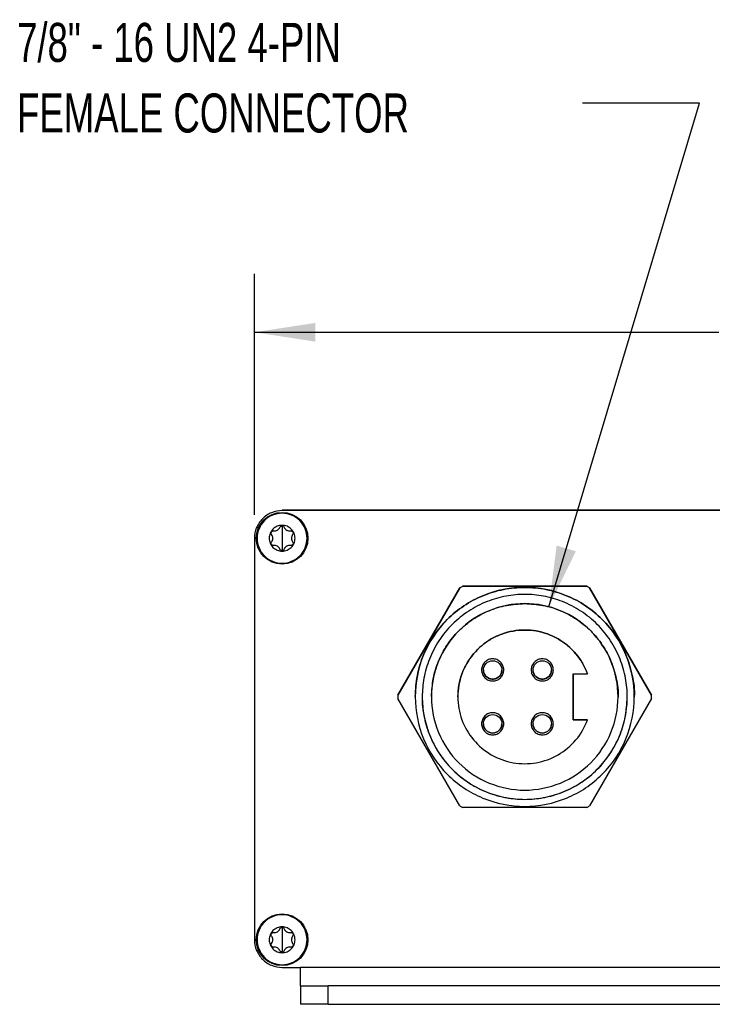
# Model space of a CAD drawing. Header units: millimetres. Extents: x 13 to 546, y 13 to 419.
# Tile 7 of 14: x 307 to 382, y 145 to 252. Entities that reach past the tile are written whole.
import ezdxf

# ---------------------------------------------------------------- set-up
doc = ezdxf.new("R2010")
doc.units = ezdxf.units.MM
doc.header["$LTSCALE"] = 2
doc.layers.add('DIMENSIONS', color=140, linetype='Continuous', lineweight=25)
doc.layers.add('TEXT', color=140, linetype='Continuous', lineweight=25)
doc.styles.add('SLDTEXTSTYLE0', font='TXT', dxfattribs={"width": 0.7})
doc.dimstyles.new('SLDDIMSTYLE0', dxfattribs={"dimtxt": 4.316016, "dimasz": 6.604, "dimexe": 0, "dimexo": 0.0625, "dimgap": 1.079004, "dimtad": 0, "dimtih": 1, "dimtoh": 1, "dimrnd": 1e-09, "dimzin": 4, "dimdsep": 46, "dimtxsty": 'SLDTEXTSTYLE0', "dimsah": 1, "dimcen": 0.09, "dimadec": 0, "dimazin": 1, "dimtfac": 1, "dimtofl": 0, "dimtmove": 0, "dimatfit": 3, "dimfxl": 0, "dimfrac": 2, "dimtolj": 1, "dimtzin": 12, "dimarcsym": 0})
doc.dimstyles.new('SLDDIMSTYLE1', dxfattribs={"dimtxt": 0.18, "dimasz": 6.604, "dimexe": 0, "dimexo": 0.0625, "dimgap": 0, "dimtad": 0, "dimtih": 1, "dimtoh": 1, "dimdec": 0, "dimrnd": 1e-09, "dimzin": 0, "dimdsep": 46, "dimtxsty": 'Standard', "dimsah": 1, "dimcen": 0.09, "dimadec": 0, "dimazin": 0, "dimtfac": 6.604, "dimtdec": 0, "dimtofl": 0, "dimtmove": 0, "dimatfit": 3, "dimfxl": 0, "dimfrac": 2, "dimtolj": 1, "dimtzin": 0, "dimarcsym": 0})

# ---------------------------------------------------------------- blocks, each defined once
blk = doc.blocks.new('_D')
at = {"layer": 'DIMENSIONS'}
for p, q in [((332.33, 198.23), (332.33, 224.38)), ((443.35, 201.23), (443.35, 224.38)), ((332.33, 218.03), (382.68, 218.03)), ((388.53, 218.03), (387.08, 218.03)), ((387.08, 218.03), (387.08, 211.17)), ((401.36, 218.03), (402.81, 218.03)), ((402.81, 218.03), (402.81, 211.17)), ((443.35, 218.03), (407.2, 218.03)), ((387.08, 211.17), (388.53, 211.17)), ((402.81, 211.17), (401.36, 211.17))]:
    blk.add_line(p, q, dxfattribs=at)
for points in [[(332.33, 218.03), (338.94, 217.01), (338.94, 219.04)], [(443.35, 218.03), (436.75, 219.04), (436.75, 217.01)]]:
    blk.add_solid(points, dxfattribs=at)
at = {"layer": 'DIMENSIONS', "char_height": 4.233, "attachment_point": 1, "style": 'SLDTEXTSTYLE0'}
for s, insert in [('111.0', (386.74, 224.45)), ('4.37', (388.53, 216.62))]:
    blk.add_mtext(s, dxfattribs=dict(at, insert=insert))
blk = doc.blocks.new('SW_NOTE_0_7')
at = {"layer": 'TEXT', "color": 0, "char_height": 4.2333, "attachment_point": 1, "style": 'SLDTEXTSTYLE0'}
for s, insert in [('7/8" - 16 UN2 4-PIN', (-61.3, 8.71)), ('FEMALE CONNECTOR', (-61.3, 1.06))]:
    blk.add_mtext(s, dxfattribs=dict(at, insert=insert))

msp = doc.modelspace()

# ---------------------------------------------------------------- linework, layer by layer
for p, q in [((439.354, 198.73), (335.334, 198.73)), ((439.354, 198.691), (335.334, 198.691)), ((335.334, 197.028), (335.334, 195.691)), ((332.334, 195.691), (332.334, 152.151)), ((335.334, 195.691), (335.334, 194.353)), ((347.895, 178.677), (354.608, 190.304)), ((354.608, 190.304), (347.895, 178.677)), ((354.608, 190.304), (354.608, 190.304)), ((354.931, 190.491), (368.356, 190.491)), ((354.931, 190.491), (354.931, 190.491)), ((368.356, 190.491), (354.931, 190.491)), ((368.356, 190.491), (368.356, 190.491)), ((368.679, 190.304), (375.392, 178.677)), ((368.679, 190.304), (368.679, 190.304)), ((375.392, 178.677), (368.679, 190.304)), ((366.894, 180.991), (368.449, 180.991)), ((366.894, 175.991), (366.894, 180.991)), ((366.894, 180.991), (366.894, 175.991)), ((368.449, 180.991), (368.449, 180.991)), ((347.894, 178.524), (347.894, 178.524)), ((347.895, 178.677), (347.895, 178.677)), ((347.895, 178.677), (347.895, 178.524)), ((349.771, 178.519), (349.771, 178.519)), ((351.531, 178.515), (351.531, 178.515)), ((354.394, 178.508), (354.394, 178.508)), ((371.756, 178.466), (371.756, 178.466)), ((373.516, 178.462), (373.516, 178.462)), ((375.392, 178.677), (375.392, 178.677)), ((375.392, 178.457), (375.392, 178.677)), ((375.393, 178.457), (375.393, 178.457)), ((354.608, 166.677), (347.895, 178.304)), ((375.392, 178.304), (368.679, 166.677)), ((368.449, 175.991), (366.894, 175.991)), ((366.894, 175.991), (366.894, 175.991)), ((366.894, 175.991), (368.449, 175.991)), ((368.449, 175.991), (368.449, 175.991)), ((368.356, 166.491), (354.931, 166.491)), ((335.334, 153.488), (335.334, 152.151)), ((335.334, 152.151), (335.334, 150.813)), ((335.334, 149.151), (337.334, 149.151)), ((434.134, 149.151), (337.334, 149.151)), ((337.334, 147.151), (337.334, 145.151)), ((340.334, 145.151), (340.334, 147.151)), ((431.134, 147.151), (340.334, 147.151)), ((340.334, 145.151), (431.134, 145.151))]:
    msp.add_line(p, q)
for centre, radius in [((335.334, 195.691), 2.8), ((358.164, 181.411), 1), ((363.544, 181.411), 1), ((358.164, 175.571), 1), ((363.544, 175.571), 1), ((335.334, 152.151), 2.8)]:
    msp.add_circle(centre, radius)
for points, knots in [([(335.334, 198.691), (334.941, 198.691), (334.548, 198.613), (333.823, 198.312), (333.49, 198.09), (332.935, 197.534), (332.712, 197.201), (332.412, 196.476), (332.334, 196.083), (332.334, 195.691)], [0, 0, 0, 0, 0.25, 0.25, 0.5, 0.5, 0.75, 0.75, 1, 1, 1, 1]), ([(332.625, 195.691), (332.625, 196.409), (332.911, 197.098), (333.926, 198.114), (334.615, 198.399), (336.052, 198.399), (336.741, 198.114), (337.756, 197.098), (338.042, 196.409), (338.042, 194.972), (337.756, 194.283), (336.741, 193.268), (336.052, 192.982), (334.615, 192.982), (333.926, 193.268), (332.911, 194.283), (332.625, 194.972), (332.625, 195.691)], [0, 0, 0, 0, 0.125, 0.125, 0.25, 0.25, 0.375, 0.375, 0.5, 0.5, 0.625, 0.625, 0.75, 0.75, 0.875, 0.875, 1, 1, 1, 1]), ([(333.934, 195.691), (333.934, 195.874), (334.007, 196.241), (334.319, 196.707), (334.785, 197.018), (335.335, 197.127), (335.885, 197.017), (336.35, 196.705), (336.661, 196.239), (336.77, 195.69), (336.66, 195.14), (336.349, 194.674), (335.959, 194.415), (335.608, 194.309), (335.333, 194.281), (335.058, 194.309), (334.707, 194.415), (334.318, 194.675), (334.007, 195.141), (333.934, 195.507), (333.934, 195.691)], [0, 0, 0, 0, 0.0626323, 0.1250505, 0.1875019, 0.2500104, 0.3124934, 0.3749275, 0.4373395, 0.4997556, 0.5622023, 0.6247058, 0.6871956, 0.7184749, 0.7499355, 0.7813013, 0.8126464, 0.8750609, 0.937503, 1, 1, 1, 1]), ([(334.194, 196.082), (334.164, 196.121), (334.146, 196.169), (334.139, 196.267), (334.151, 196.317), (334.2, 196.402), (334.237, 196.437), (334.325, 196.48), (334.376, 196.489), (334.424, 196.482)], [0, 0, 0, 0, 0.25, 0.25, 0.5, 0.5, 0.75, 0.75, 1, 1, 1, 1]), ([(334.424, 196.482), (334.563, 196.464), (334.708, 196.493), (334.951, 196.633), (335.049, 196.744), (335.102, 196.874)], [0, 0, 0, 0, 0.5, 0.5, 1, 1, 1, 1]), ([(335.102, 196.874), (335.121, 196.919), (335.154, 196.959), (335.235, 197.013), (335.284, 197.028), (335.383, 197.028), (335.432, 197.013), (335.513, 196.959), (335.546, 196.919), (335.564, 196.874)], [0, 0, 0, 0, 0.25, 0.25, 0.5, 0.5, 0.75, 0.75, 1, 1, 1, 1]), ([(335.564, 196.874), (335.618, 196.744), (335.716, 196.633), (335.959, 196.493), (336.103, 196.464), (336.243, 196.482)], [0, 0, 0, 0, 0.5, 0.5, 1, 1, 1, 1]), ([(336.243, 196.482), (336.291, 196.489), (336.342, 196.48), (336.43, 196.437), (336.467, 196.402), (336.516, 196.317), (336.528, 196.267), (336.522, 196.169), (336.504, 196.121), (336.474, 196.082)], [0, 0, 0, 0, 0.25, 0.25, 0.5, 0.5, 0.75, 0.75, 1, 1, 1, 1]), ([(334.193, 195.299), (334.279, 195.41), (334.326, 195.55), (334.326, 195.831), (334.279, 195.971), (334.194, 196.082)], [0, 0, 0, 0, 0.5, 0.5, 1, 1, 1, 1]), ([(336.474, 196.082), (336.388, 195.971), (336.341, 195.831), (336.341, 195.55), (336.388, 195.411), (336.474, 195.299)], [0, 0, 0, 0, 0.5, 0.5, 1, 1, 1, 1]), ([(334.425, 194.899), (334.376, 194.893), (334.325, 194.901), (334.237, 194.944), (334.2, 194.979), (334.151, 195.064), (334.139, 195.114), (334.145, 195.212), (334.163, 195.26), (334.193, 195.299)], [0, 0, 0, 0, 0.25, 0.25, 0.5, 0.5, 0.75, 0.75, 1, 1, 1, 1]), ([(335.103, 194.507), (335.049, 194.637), (334.951, 194.748), (334.709, 194.888), (334.564, 194.917), (334.425, 194.899)], [0, 0, 0, 0, 0.5, 0.5, 1, 1, 1, 1]), ([(335.565, 194.508), (335.546, 194.462), (335.513, 194.423), (335.432, 194.368), (335.383, 194.353), (335.285, 194.353), (335.235, 194.368), (335.154, 194.423), (335.121, 194.462), (335.103, 194.507)], [0, 0, 0, 0, 0.25, 0.25, 0.5, 0.5, 0.75, 0.75, 1, 1, 1, 1]), ([(336.243, 194.899), (336.104, 194.917), (335.959, 194.889), (335.716, 194.748), (335.618, 194.637), (335.565, 194.508)], [0, 0, 0, 0, 0.5, 0.5, 1, 1, 1, 1]), ([(336.474, 195.299), (336.503, 195.26), (336.522, 195.212), (336.528, 195.114), (336.516, 195.065), (336.467, 194.979), (336.43, 194.944), (336.342, 194.901), (336.291, 194.893), (336.243, 194.899)], [0, 0, 0, 0, 0.25, 0.25, 0.5, 0.5, 0.75, 0.75, 1, 1, 1, 1]), ([(361.644, 166.618), (360.089, 166.618), (358.536, 166.927), (355.664, 168.116), (354.347, 168.996), (352.149, 171.194), (351.269, 172.511), (350.08, 175.383), (349.771, 176.936), (349.771, 180.045), (350.08, 181.598), (351.269, 184.47), (352.149, 185.787), (354.347, 187.985), (355.664, 188.865), (358.536, 190.055), (360.089, 190.364), (363.198, 190.364), (364.751, 190.055), (367.623, 188.865), (368.94, 187.985), (371.138, 185.787), (372.018, 184.47), (373.207, 181.598), (373.517, 180.045), (373.517, 176.936), (373.207, 175.383), (372.018, 172.511), (371.138, 171.194), (368.94, 168.996), (367.623, 168.116), (364.751, 166.927), (363.198, 166.618), (361.644, 166.618)], [0, 0, 0, 0, 0.0625, 0.0625, 0.125, 0.125, 0.1875, 0.1875, 0.25, 0.25, 0.3125, 0.3125, 0.375, 0.375, 0.4375, 0.4375, 0.5, 0.5, 0.5625, 0.5625, 0.625, 0.625, 0.6875, 0.6875, 0.75, 0.75, 0.8125, 0.8125, 0.875, 0.875, 0.9375, 0.9375, 1, 1, 1, 1]), ([(349.773, 178.519), (349.817, 179.287), (349.905, 180.831), (350.609, 183.063), (351.706, 185.129), (353.194, 186.94), (355.005, 188.426), (357.071, 189.531), (359.312, 190.211), (361.644, 190.44), (363.975, 190.211), (366.216, 189.531), (368.282, 188.426), (370.094, 186.94), (371.577, 185.13), (372.693, 183.063), (373.329, 180.824), (373.592, 179.253), (373.515, 178.472), (373.514, 178.462)], [0, 0, 0, 0, 0.0617338, 0.1242338, 0.1867338, 0.2492338, 0.3117338, 0.3742338, 0.4367338, 0.4992338, 0.5617338, 0.6242338, 0.6867338, 0.7492338, 0.8117338, 0.8742338, 0.9367338, 0.9992338, 1, 1, 1, 1]), ([(361.644, 189.603), (362.321, 189.603), (363.717, 189.475), (365.789, 188.88), (367.78, 187.848), (369.557, 186.404), (371.001, 184.627), (372.033, 182.636), (372.628, 180.564), (372.818, 178.491), (372.628, 176.417), (372.033, 174.346), (371.001, 172.354), (369.557, 170.577), (367.78, 169.133), (365.789, 168.102), (363.717, 167.506), (361.644, 167.316), (359.57, 167.506), (357.499, 168.102), (355.507, 169.133), (353.73, 170.577), (352.286, 172.354), (351.254, 174.346), (350.659, 176.417), (350.469, 178.491), (350.659, 180.564), (351.254, 182.636), (352.286, 184.627), (353.73, 186.404), (355.507, 187.848), (357.499, 188.88), (359.57, 189.475), (360.966, 189.603), (361.644, 189.603)], [0, 0, 0, 0, 0.029129, 0.0600028, 0.0921602, 0.125, 0.1578398, 0.1899972, 0.220871, 0.25, 0.279129, 0.3100028, 0.3421602, 0.375, 0.4078398, 0.4399972, 0.470871, 0.5, 0.529129, 0.5600028, 0.5921602, 0.625, 0.6578398, 0.6899972, 0.720871, 0.75, 0.779129, 0.8100028, 0.8421602, 0.875, 0.9078398, 0.9399972, 0.970871, 1, 1, 1, 1]), ([(361.644, 188.603), (362.967, 188.603), (364.29, 188.34), (366.736, 187.327), (367.858, 186.577), (369.73, 184.705), (370.48, 183.583), (371.493, 181.137), (371.756, 179.814), (371.756, 177.167), (371.493, 175.844), (370.48, 173.398), (369.73, 172.276), (367.858, 170.404), (366.736, 169.654), (364.29, 168.641), (362.967, 168.378), (360.32, 168.378), (358.997, 168.641), (356.551, 169.654), (355.429, 170.404), (353.557, 172.276), (352.807, 173.398), (351.794, 175.844), (351.531, 177.167), (351.531, 179.814), (351.794, 181.137), (352.807, 183.583), (353.557, 184.705), (355.429, 186.577), (356.551, 187.327), (358.997, 188.34), (360.32, 188.603), (361.644, 188.603)], [0, 0, 0, 0, 0.0625, 0.0625, 0.125, 0.125, 0.1875, 0.1875, 0.25, 0.25, 0.3125, 0.3125, 0.375, 0.375, 0.4375, 0.4375, 0.5, 0.5, 0.5625, 0.5625, 0.625, 0.625, 0.6875, 0.6875, 0.75, 0.75, 0.8125, 0.8125, 0.875, 0.875, 0.9375, 0.9375, 1, 1, 1, 1]), ([(351.533, 178.515), (351.571, 179.168), (351.646, 180.484), (352.245, 182.385), (353.18, 184.145), (354.447, 185.687), (355.989, 186.954), (357.749, 187.889), (359.658, 188.49), (360.982, 188.565), (361.644, 188.603)], [0, 0, 0, 0, 0.1236571, 0.248849, 0.3740408, 0.4992326, 0.6244245, 0.7496163, 0.8748082, 1, 1, 1, 1]), ([(361.644, 188.603), (362.305, 188.565), (363.629, 188.49), (365.538, 187.889), (367.298, 186.954), (368.841, 185.687), (370.104, 184.145), (371.054, 182.385), (371.596, 180.478), (371.821, 179.14), (371.754, 178.474), (371.754, 178.466)], [0, 0, 0, 0, 0.1248087, 0.2496175, 0.3744262, 0.499235, 0.6240437, 0.7488525, 0.8736612, 0.99847, 1, 1, 1, 1]), ([(368.449, 180.991), (368.158, 181.781), (367.728, 182.521), (366.642, 183.809), (365.985, 184.358), (364.524, 185.197), (363.719, 185.488), (362.059, 185.777), (361.204, 185.776), (359.544, 185.481), (358.741, 185.187), (357.282, 184.343), (356.627, 183.792), (355.545, 182.501), (355.118, 181.76), (354.542, 180.176), (354.394, 179.333), (354.394, 177.648), (354.542, 176.805), (355.118, 175.221), (355.545, 174.48), (356.627, 173.189), (357.282, 172.638), (358.741, 171.794), (359.544, 171.5), (361.204, 171.205), (362.059, 171.204), (363.719, 171.493), (364.524, 171.784), (365.985, 172.623), (366.642, 173.172), (367.728, 174.46), (368.158, 175.2), (368.449, 175.991)], [0, 0, 0, 0, 0.0625, 0.0625, 0.125, 0.125, 0.1875, 0.1875, 0.25, 0.25, 0.3125, 0.3125, 0.375, 0.375, 0.4375, 0.4375, 0.5, 0.5, 0.5625, 0.5625, 0.625, 0.625, 0.6875, 0.6875, 0.75, 0.75, 0.8125, 0.8125, 0.875, 0.875, 0.9375, 0.9375, 1, 1, 1, 1]), ([(354.395, 178.508), (354.416, 178.923), (354.459, 179.76), (354.798, 180.98), (355.33, 182.13), (356.058, 183.17), (356.954, 184.068), (357.993, 184.797), (359.142, 185.335), (360.367, 185.665), (361.631, 185.777), (362.895, 185.669), (364.122, 185.343), (365.273, 184.809), (366.314, 184.084), (367.211, 183.188), (367.953, 182.155), (368.284, 181.379), (368.449, 180.991)], [0, 0, 0, 0, 0.0616898, 0.1242438, 0.1867978, 0.2493519, 0.3119059, 0.3744599, 0.4370139, 0.4995679, 0.5621219, 0.6246759, 0.6872299, 0.749784, 0.812338, 0.874892, 0.937446, 1, 1, 1, 1]), ([(358.164, 180.211), (358.013, 180.211), (357.699, 180.27), (357.291, 180.538), (357.023, 180.946), (356.935, 181.411), (357.023, 181.875), (357.291, 182.283), (357.699, 182.551), (358.164, 182.639), (358.628, 182.551), (359.036, 182.283), (359.304, 181.875), (359.392, 181.411), (359.304, 180.946), (359.036, 180.538), (358.628, 180.27), (358.314, 180.211), (358.164, 180.211)], [0, 0, 0, 0, 0.0600271, 0.125, 0.1899729, 0.25, 0.3100271, 0.375, 0.4399729, 0.5, 0.5600271, 0.625, 0.6899729, 0.75, 0.8100271, 0.875, 0.9399729, 1, 1, 1, 1]), ([(363.544, 180.211), (363.393, 180.211), (363.079, 180.27), (362.671, 180.538), (362.403, 180.946), (362.315, 181.411), (362.403, 181.875), (362.671, 182.283), (363.079, 182.551), (363.544, 182.639), (364.008, 182.551), (364.416, 182.283), (364.684, 181.875), (364.772, 181.411), (364.684, 180.946), (364.416, 180.538), (364.008, 180.27), (363.694, 180.211), (363.544, 180.211)], [0, 0, 0, 0, 0.06002712, 0.125, 0.18997288, 0.25, 0.31002712, 0.375, 0.43997288, 0.5, 0.56002712, 0.625, 0.68997288, 0.75, 0.81002712, 0.875, 0.93997288, 1, 1, 1, 1]), ([(357.164, 181.413), (357.164, 181.412), (357.138, 181.284), (357.227, 181.016), (357.435, 180.685), (357.772, 180.463), (358.163, 180.385), (358.557, 180.463), (358.887, 180.685), (359.118, 181.017), (359.148, 181.278), (359.163, 181.408)], [0, 0, 0, 0, 0.00075884, 0.12575884, 0.25075884, 0.37575884, 0.50075884, 0.62575884, 0.75075884, 0.87575884, 1, 1, 1, 1]), ([(362.544, 181.413), (362.544, 181.412), (362.518, 181.284), (362.607, 181.016), (362.815, 180.685), (363.152, 180.463), (363.543, 180.385), (363.937, 180.463), (364.267, 180.685), (364.498, 181.017), (364.528, 181.278), (364.543, 181.408)], [0, 0, 0, 0, 0.00075884, 0.12575884, 0.25075884, 0.37575884, 0.50075884, 0.62575884, 0.75075884, 0.87575884, 1, 1, 1, 1]), ([(350.534, 178.517), (350.533, 178.508), (350.46, 177.777), (350.707, 176.307), (351.302, 174.211), (352.347, 172.277), (353.735, 170.582), (355.43, 169.191), (357.363, 168.158), (359.462, 167.521), (361.644, 167.306), (363.825, 167.521), (365.923, 168.158), (367.857, 169.191), (369.552, 170.582), (370.944, 172.277), (371.971, 174.211), (372.63, 176.3), (372.712, 177.746), (372.753, 178.464)], [0, 0, 0, 0, 0.00076618, 0.06326618, 0.12576618, 0.18826618, 0.25076618, 0.31326618, 0.37576618, 0.43826618, 0.50076618, 0.56326618, 0.62576618, 0.68826618, 0.75076618, 0.81326618, 0.87576618, 0.93826618, 1, 1, 1, 1]), ([(358.164, 174.371), (358.013, 174.371), (357.699, 174.43), (357.291, 174.698), (357.023, 175.106), (356.935, 175.571), (357.023, 176.035), (357.291, 176.443), (357.699, 176.711), (358.164, 176.799), (358.628, 176.711), (359.036, 176.443), (359.304, 176.035), (359.392, 175.571), (359.304, 175.106), (359.036, 174.698), (358.628, 174.43), (358.314, 174.371), (358.164, 174.371)], [0, 0, 0, 0, 0.0600271, 0.125, 0.1899729, 0.25, 0.3100271, 0.375, 0.4399729, 0.5, 0.5600271, 0.625, 0.6899729, 0.75, 0.8100271, 0.875, 0.9399729, 1, 1, 1, 1]), ([(363.544, 174.371), (363.393, 174.371), (363.079, 174.43), (362.671, 174.698), (362.403, 175.106), (362.315, 175.571), (362.403, 176.035), (362.671, 176.443), (363.079, 176.711), (363.544, 176.799), (364.008, 176.711), (364.416, 176.443), (364.684, 176.035), (364.772, 175.571), (364.684, 175.106), (364.416, 174.698), (364.008, 174.43), (363.694, 174.371), (363.544, 174.371)], [0, 0, 0, 0, 0.0600271, 0.125, 0.1899729, 0.25, 0.3100271, 0.375, 0.4399729, 0.5, 0.5600271, 0.625, 0.6899729, 0.75, 0.8100271, 0.875, 0.9399729, 1, 1, 1, 1]), ([(357.164, 175.573), (357.164, 175.572), (357.138, 175.444), (357.227, 175.176), (357.435, 174.845), (357.772, 174.623), (358.163, 174.545), (358.557, 174.623), (358.887, 174.845), (359.118, 175.177), (359.148, 175.438), (359.163, 175.568)], [0, 0, 0, 0, 0.0007588, 0.1257588, 0.2507588, 0.3757588, 0.5007588, 0.6257588, 0.7507588, 0.8757588, 1, 1, 1, 1]), ([(362.544, 175.573), (362.544, 175.572), (362.518, 175.444), (362.607, 175.176), (362.815, 174.845), (363.152, 174.623), (363.543, 174.545), (363.937, 174.623), (364.267, 174.845), (364.498, 175.177), (364.528, 175.438), (364.543, 175.568)], [0, 0, 0, 0, 0.00075884, 0.12575884, 0.25075884, 0.37575884, 0.50075884, 0.62575884, 0.75075884, 0.87575884, 1, 1, 1, 1]), ([(332.625, 152.151), (332.625, 152.869), (332.911, 153.558), (333.926, 154.574), (334.615, 154.859), (336.052, 154.859), (336.741, 154.574), (337.756, 153.558), (338.042, 152.869), (338.042, 151.432), (337.756, 150.743), (336.741, 149.728), (336.052, 149.442), (334.615, 149.442), (333.926, 149.728), (332.911, 150.743), (332.625, 151.432), (332.625, 152.151)], [0, 0, 0, 0, 0.125, 0.125, 0.25, 0.25, 0.375, 0.375, 0.5, 0.5, 0.625, 0.625, 0.75, 0.75, 0.875, 0.875, 1, 1, 1, 1]), ([(333.934, 152.151), (333.934, 152.334), (334.007, 152.701), (334.319, 153.167), (334.785, 153.478), (335.335, 153.587), (335.885, 153.477), (336.35, 153.165), (336.661, 152.699), (336.77, 152.15), (336.66, 151.6), (336.349, 151.134), (335.959, 150.875), (335.608, 150.769), (335.333, 150.741), (335.058, 150.769), (334.707, 150.875), (334.318, 151.135), (334.007, 151.601), (333.934, 151.967), (333.934, 152.151)], [0, 0, 0, 0, 0.0626323, 0.1250505, 0.1875019, 0.2500104, 0.3124934, 0.3749275, 0.4373395, 0.4997556, 0.5622023, 0.6247058, 0.6871956, 0.7184749, 0.7499355, 0.7813013, 0.8126464, 0.8750609, 0.937503, 1, 1, 1, 1]), ([(334.194, 152.542), (334.164, 152.581), (334.146, 152.629), (334.139, 152.727), (334.151, 152.777), (334.2, 152.862), (334.237, 152.897), (334.325, 152.94), (334.376, 152.949), (334.424, 152.942)], [0, 0, 0, 0, 0.25, 0.25, 0.5, 0.5, 0.75, 0.75, 1, 1, 1, 1]), ([(334.424, 152.942), (334.563, 152.924), (334.708, 152.953), (334.951, 153.093), (335.049, 153.204), (335.102, 153.334)], [0, 0, 0, 0, 0.5, 0.5, 1, 1, 1, 1]), ([(335.102, 153.334), (335.121, 153.379), (335.154, 153.419), (335.235, 153.473), (335.284, 153.488), (335.383, 153.488), (335.432, 153.473), (335.513, 153.419), (335.546, 153.379), (335.564, 153.334)], [0, 0, 0, 0, 0.25, 0.25, 0.5, 0.5, 0.75, 0.75, 1, 1, 1, 1]), ([(335.564, 153.334), (335.618, 153.204), (335.716, 153.093), (335.959, 152.953), (336.103, 152.924), (336.243, 152.942)], [0, 0, 0, 0, 0.5, 0.5, 1, 1, 1, 1]), ([(336.243, 152.942), (336.291, 152.949), (336.342, 152.94), (336.43, 152.897), (336.467, 152.862), (336.516, 152.777), (336.528, 152.727), (336.522, 152.629), (336.504, 152.581), (336.474, 152.542)], [0, 0, 0, 0, 0.25, 0.25, 0.5, 0.5, 0.75, 0.75, 1, 1, 1, 1]), ([(332.334, 152.151), (332.334, 151.758), (332.412, 151.365), (332.712, 150.64), (332.935, 150.307), (333.49, 149.752), (333.823, 149.529), (334.548, 149.229), (334.941, 149.151), (335.334, 149.151)], [0, 0, 0, 0, 0.25, 0.25, 0.5, 0.5, 0.75, 0.75, 1, 1, 1, 1]), ([(334.425, 151.359), (334.376, 151.353), (334.325, 151.361), (334.237, 151.404), (334.2, 151.439), (334.151, 151.524), (334.139, 151.574), (334.145, 151.672), (334.163, 151.72), (334.193, 151.759)], [0, 0, 0, 0, 0.25, 0.25, 0.5, 0.5, 0.75, 0.75, 1, 1, 1, 1]), ([(334.193, 151.759), (334.279, 151.87), (334.326, 152.01), (334.326, 152.291), (334.279, 152.431), (334.194, 152.542)], [0, 0, 0, 0, 0.5, 0.5, 1, 1, 1, 1]), ([(336.474, 151.759), (336.503, 151.72), (336.522, 151.672), (336.528, 151.574), (336.516, 151.525), (336.467, 151.439), (336.43, 151.404), (336.342, 151.361), (336.291, 151.353), (336.243, 151.359)], [0, 0, 0, 0, 0.25, 0.25, 0.5, 0.5, 0.75, 0.75, 1, 1, 1, 1]), ([(336.474, 152.542), (336.388, 152.431), (336.341, 152.291), (336.341, 152.01), (336.388, 151.871), (336.474, 151.759)], [0, 0, 0, 0, 0.5, 0.5, 1, 1, 1, 1]), ([(335.103, 150.967), (335.049, 151.097), (334.951, 151.208), (334.709, 151.348), (334.564, 151.377), (334.425, 151.359)], [0, 0, 0, 0, 0.5, 0.5, 1, 1, 1, 1]), ([(335.565, 150.968), (335.546, 150.922), (335.513, 150.883), (335.432, 150.828), (335.383, 150.813), (335.285, 150.813), (335.235, 150.828), (335.154, 150.883), (335.121, 150.922), (335.103, 150.967)], [0, 0, 0, 0, 0.25, 0.25, 0.5, 0.5, 0.75, 0.75, 1, 1, 1, 1]), ([(336.243, 151.359), (336.104, 151.377), (335.959, 151.349), (335.716, 151.208), (335.618, 151.097), (335.565, 150.968)], [0, 0, 0, 0, 0.5, 0.5, 1, 1, 1, 1]), ([(337.334, 147.151), (337.334, 147.151), (337.334, 147.203), (337.334, 147.403), (337.334, 147.551), (337.334, 147.922), (337.334, 148.143), (337.334, 148.627), (337.334, 148.889), (337.334, 149.151)], [0, 0, 0, 0, 0.25, 0.25, 0.5, 0.5, 0.75, 0.75, 1, 1, 1, 1]), ([(337.334, 147.151), (337.334, 147.151), (337.412, 147.151), (337.712, 147.151), (337.935, 147.151), (338.49, 147.151), (338.823, 147.151), (339.548, 147.151), (339.941, 147.151), (340.334, 147.151)], [0, 0, 0, 0, 0.25, 0.25, 0.5, 0.5, 0.75, 0.75, 1, 1, 1, 1]), ([(340.334, 145.151), (339.941, 145.151), (339.548, 145.151), (338.823, 145.151), (338.49, 145.151), (337.935, 145.151), (337.712, 145.151), (337.412, 145.151), (337.334, 145.151), (337.334, 145.151)], [0, 0, 0, 0, 0.25, 0.25, 0.5, 0.5, 0.75, 0.75, 1, 1, 1, 1])]:
    msp.add_open_spline(points, degree=3, knots=knots)
for points in [[(354.931, 190.491), (354.877, 190.46), (354.768, 190.399), (354.661, 190.336), (354.608, 190.304)], [(354.931, 190.491), (354.822, 190.43), (354.715, 190.368), (354.608, 190.304)], [(368.679, 190.304), (368.626, 190.336), (368.519, 190.399), (368.411, 190.46), (368.356, 190.491)], [(368.679, 190.304), (368.572, 190.368), (368.465, 190.43), (368.356, 190.491)], [(347.895, 178.677), (347.894, 178.615), (347.893, 178.491), (347.894, 178.366), (347.895, 178.304)], [(375.392, 178.304), (375.393, 178.366), (375.394, 178.491), (375.393, 178.615), (375.392, 178.677)], [(354.608, 166.677), (354.661, 166.645), (354.768, 166.582), (354.877, 166.521), (354.931, 166.491)], [(368.356, 166.491), (368.411, 166.521), (368.519, 166.582), (368.626, 166.645), (368.679, 166.677)]]:
    msp.add_open_spline(points, degree=3)

# ---------------------------------------------------------------- block references
at = {"layer": 'TEXT'}
msp.add_blockref('SW_NOTE_0_7', (367.899, 242.864), dxfattribs=at)

# ---------------------------------------------------------------- dimensions: what is measured, and where the dimension line sits
at = {"layer": 'DIMENSIONS'}
dim = msp.add_linear_dim(base=(443.354, 218.026), p1=(332.334, 195.691), p2=(443.354, 198.691), dimstyle='SLDDIMSTYLE0', dxfattribs=at)
dim.commit()
dim.dimension.update_dxf_attribs({"geometry": '_D', "text_midpoint": (394.944, 218.026), "dimtype": 160})

# ---------------------------------------------------------------- leaders
at = {"layer": 'TEXT'}
msp.add_leader([(364.248, 188.262), (380.599, 242.864), (367.899, 242.864)], dimstyle='SLDDIMSTYLE1', dxfattribs=at)

doc.saveas('drawing.dxf')
